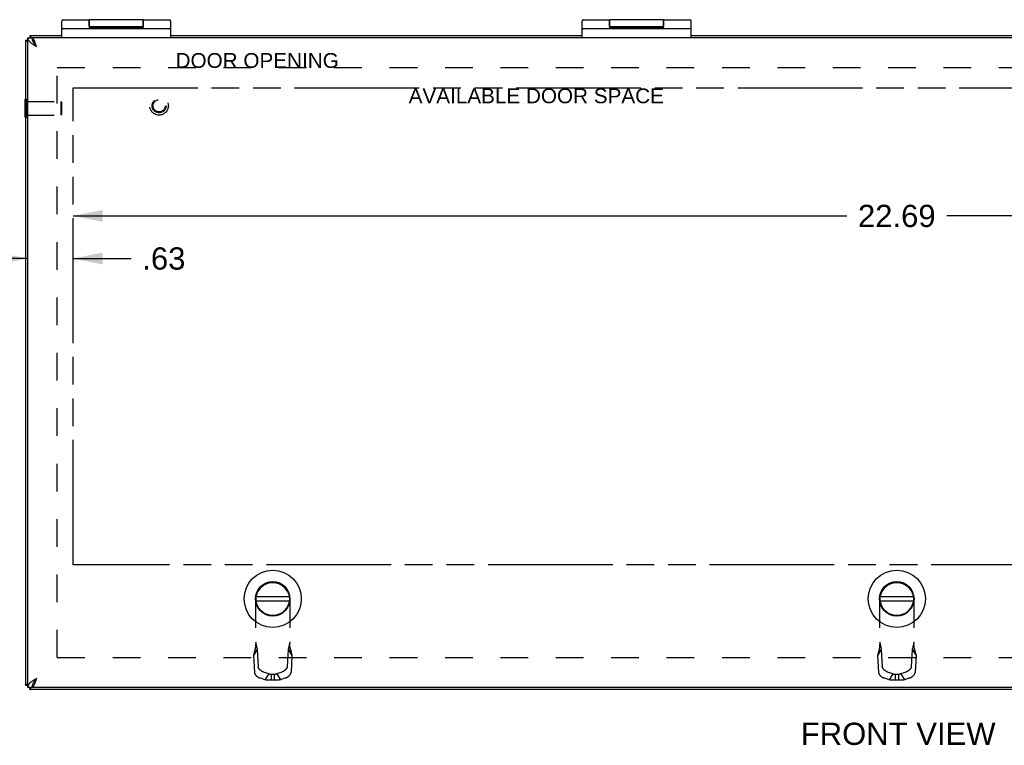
# Model space of a CAD drawing. Header units: inches. Extents: x 0 to 69.4, y 0 to 44.9.
# Tile 3 of 8: x 13.4 to 27, y 19.4 to 29.4. Entities that reach past the tile are written whole.
import ezdxf

# ---------------------------------------------------------------- set-up
doc = ezdxf.new("R2010")
doc.units = ezdxf.units.IN
doc.header["$LTSCALE"] = 3.814439
doc.header["$MEASUREMENT"] = 0
doc.linetypes.add('HIDDEN', pattern=[0.2, 0.1, -0.1])
doc.linetypes.add('PHANTOM', pattern=[0.8, 0.45, -0.05, 0.1, -0.05, 0.1, -0.05])
doc.layers.get('0').update_dxf_attribs({"linetype": 'CONTINUOUS'})
for name, color, linetype in [('02___PRT_ALL_AXES', 7, 'CONTINUOUS'), ('AVAIL_DOOR_SPACE', 7, 'CONTINUOUS'), ('DEFAULT_2', 8, 'HIDDEN'), ('DIMENSIONS', 7, 'CONTINUOUS')]:
    doc.layers.add(name, color=color, linetype=linetype)
doc.styles.get("Standard").update_dxf_attribs({"font": 'arial.ttf'})
doc.dimstyles.new('DIMSTYLE_1', dxfattribs={"dimtxt": 0.305971, "dimasz": 0.407961, "dimexe": 0.09, "dimexo": 0.07, "dimgap": 0.0375, "dimtad": 0, "dimtih": 1, "dimtoh": 1, "dimzin": 4, "dimdsep": 46, "dimtxsty": 'Standard', "dimblk": '_FILLED', "dimblk1": '_FILLED', "dimblk2": '_FILLED', "dimcen": 0.09, "dimazin": 1, "dimtfac": 1, "dimtofl": 0, "dimtmove": 0, "dimatfit": 3, "dimldrblk": '_FILLED', "dimfxl": 1, "dimtolj": 1, "dimtzin": 4, "dimarcsym": 0})

# ---------------------------------------------------------------- blocks, each defined once
blk = doc.blocks.new('_FILLED')
at = {"color": 0, "linetype": 'ByBlock'}
blk.add_solid([(0, 0), (-1, 0.2), (-1, -0.2)], dxfattribs=at)
blk = doc.blocks.new('*D4')
at = {"layer": 'DIMENSIONS', "color": 2, "linetype": 'Continuous'}
for p, q in [((14.126, 26.729), (24.783, 26.729)), ((36.816, 26.729), (26.159, 26.729))]:
    blk.add_line(p, q, dxfattribs=at)
at = {"layer": 'DIMENSIONS', "color": 2, "linetype": 'Continuous', "xscale": 0.4079614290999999, "yscale": 0.4079614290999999, "zscale": 0.4079614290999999, "rotation": 180}
blk.add_blockref('_FILLED', (14.126, 26.729), dxfattribs=at)
at = {"layer": 'DIMENSIONS', "color": 2, "linetype": 'Continuous', "xscale": 0.4079614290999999, "yscale": 0.4079614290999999, "zscale": 0.4079614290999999}
blk.add_blockref('_FILLED', (36.816, 26.729), dxfattribs=at)
at = {"layer": 'DIMENSIONS', "color": 2, "linetype": 'Continuous', "insert": (25.471, 26.882), "char_height": 0.306, "width": 1.06919, "attachment_point": 2, "line_spacing_factor": 0.9}
blk.add_mtext('22.69', dxfattribs=at)
blk = doc.blocks.new('*D5')
at = {"layer": 'DIMENSIONS', "color": 2, "linetype": 'Continuous'}
for p, q in [((13.501, 26.143), (12.685, 26.143)), ((14.126, 26.143), (14.927, 26.143))]:
    blk.add_line(p, q, dxfattribs=at)
at = {"layer": 'DIMENSIONS', "color": 2, "linetype": 'Continuous', "xscale": 0.4079614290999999, "yscale": 0.4079614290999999, "zscale": 0.4079614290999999}
blk.add_blockref('_FILLED', (13.501, 26.143), dxfattribs=at)
at = {"layer": 'DIMENSIONS', "color": 2, "linetype": 'Continuous', "xscale": 0.4079614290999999, "yscale": 0.4079614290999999, "zscale": 0.4079614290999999, "rotation": 180}
blk.add_blockref('_FILLED', (14.126, 26.143), dxfattribs=at)
at = {"layer": 'DIMENSIONS', "color": 2, "linetype": 'Continuous', "insert": (15.08, 26.296), "char_height": 0.306, "width": 0.59374, "attachment_point": 1, "line_spacing_factor": 0.9}
blk.add_mtext('.63', dxfattribs=at)

msp = doc.modelspace()

# ---------------------------------------------------------------- linework, layer by layer
at = {"color": 7, "linetype": 'Continuous'}
for p, q in [((14.346, 29.336), (14.346, 29.43)), ((14.351, 29.337), (14.351, 29.43)), ((15.091, 29.337), (15.091, 29.43)), ((15.096, 29.336), (15.096, 29.43)), ((21.513, 29.336), (21.513, 29.43)), ((21.518, 29.337), (21.518, 29.43)), ((22.258, 29.337), (22.258, 29.43)), ((22.263, 29.336), (22.263, 29.43)), ((13.971, 29.18), (13.971, 29.41)), ((13.991, 29.31), (15.451, 29.31)), ((14.346, 29.337), (15.096, 29.337)), ((15.471, 29.18), (15.471, 29.41)), ((21.138, 29.18), (21.138, 29.41)), ((21.158, 29.31), (22.618, 29.31)), ((21.513, 29.337), (22.263, 29.337)), ((22.638, 29.18), (22.638, 29.41)), ((13.501, 29.18), (13.561, 29.18)), ((13.531, 29.21), (13.531, 29.18)), ((13.566, 29.179), (13.566, 29.149)), ((13.471, 29.15), (13.501, 29.15)), ((13.467, 28.082), (13.467, 28.338)), ((13.467, 28.338), (13.471, 28.338)), ((13.467, 28.082), (13.471, 28.082)), ((16.648, 21.488), (17.104, 21.488)), ((16.648, 21.429), (17.104, 21.429)), ((25.243, 21.488), (25.699, 21.488)), ((25.243, 21.429), (25.699, 21.429)), ((13.471, 20.27), (13.501, 20.27)), ((13.501, 20.24), (13.561, 20.24)), ((13.531, 20.21), (13.531, 20.24)), ((13.566, 20.241), (13.566, 20.272))]:
    msp.add_line(p, q, dxfattribs=at)
at = {"color": 3, "linetype": 'Continuous'}
for p, q in [((13.501, 29.18), (13.501, 20.24)), ((13.971, 29.21), (13.531, 29.21)), ((13.564, 29.156), (13.566, 29.154)), ((13.566, 29.179), (13.566, 29.18)), ((37.376, 29.18), (13.566, 29.18)), ((21.138, 29.21), (15.471, 29.21)), ((28.304, 29.21), (22.638, 29.21)), ((13.471, 29.15), (13.471, 20.27)), ((13.621, 29.06), (13.617, 29.074)), ((37.411, 20.21), (13.531, 20.21)), ((13.566, 20.267), (13.564, 20.265)), ((13.566, 20.241), (13.566, 20.24)), ((13.566, 20.24), (37.376, 20.24))]:
    msp.add_line(p, q, dxfattribs=at)
for points in [[(13.501, 29.18), (13.501, 29.176), (13.502, 29.171), (13.503, 29.167), (13.505, 29.162), (13.506, 29.157), (13.509, 29.153), (13.512, 29.148), (13.515, 29.143), (13.518, 29.139), (13.522, 29.134), (13.527, 29.13), (13.531, 29.125), (13.536, 29.12), (13.541, 29.116), (13.547, 29.111), (13.553, 29.107), (13.559, 29.102), (13.565, 29.097), (13.572, 29.093), (13.578, 29.088), (13.585, 29.083), (13.592, 29.079), (13.599, 29.074), (13.607, 29.07), (13.614, 29.065), (13.621, 29.06)], [(13.531, 29.21), (13.533, 29.21), (13.534, 29.21), (13.536, 29.208), (13.537, 29.207), (13.539, 29.205), (13.54, 29.202), (13.542, 29.199), (13.543, 29.196), (13.545, 29.192), (13.546, 29.188), (13.548, 29.183), (13.549, 29.18)], [(13.617, 29.074), (13.615, 29.08), (13.613, 29.087), (13.61, 29.093), (13.608, 29.099), (13.606, 29.106), (13.604, 29.112), (13.602, 29.118), (13.6, 29.123), (13.598, 29.129), (13.596, 29.134), (13.594, 29.139), (13.591, 29.144), (13.589, 29.149), (13.587, 29.153), (13.585, 29.157), (13.583, 29.161), (13.581, 29.165), (13.579, 29.168), (13.577, 29.171), (13.575, 29.173), (13.572, 29.175), (13.57, 29.177), (13.568, 29.178), (13.566, 29.179)], [(13.471, 29.15), (13.471, 29.149), (13.472, 29.147), (13.473, 29.146), (13.475, 29.144), (13.477, 29.143), (13.479, 29.141), (13.482, 29.14), (13.486, 29.138), (13.489, 29.137), (13.494, 29.135), (13.498, 29.134), (13.501, 29.133)], [(13.621, 20.36), (13.614, 20.356), (13.607, 20.351), (13.599, 20.347), (13.592, 20.342), (13.585, 20.337), (13.579, 20.333), (13.572, 20.328), (13.565, 20.323), (13.559, 20.319), (13.553, 20.314), (13.547, 20.31), (13.542, 20.305), (13.536, 20.3), (13.531, 20.296), (13.527, 20.291), (13.522, 20.287), (13.518, 20.282), (13.515, 20.277), (13.512, 20.273), (13.509, 20.268), (13.506, 20.263), (13.505, 20.259), (13.503, 20.254), (13.502, 20.25), (13.501, 20.245), (13.501, 20.24)], [(13.621, 20.36), (13.617, 20.347), (13.615, 20.341), (13.613, 20.334), (13.61, 20.328), (13.608, 20.321), (13.606, 20.315), (13.604, 20.309), (13.602, 20.303), (13.6, 20.297), (13.598, 20.292), (13.596, 20.286), (13.594, 20.281), (13.591, 20.276), (13.589, 20.272), (13.587, 20.267), (13.585, 20.263), (13.583, 20.26), (13.581, 20.256), (13.579, 20.253), (13.577, 20.25), (13.575, 20.248), (13.572, 20.246), (13.57, 20.244), (13.568, 20.242), (13.566, 20.241)], [(13.471, 20.27), (13.471, 20.272), (13.472, 20.273), (13.473, 20.275), (13.475, 20.277), (13.477, 20.278), (13.479, 20.28), (13.482, 20.281), (13.486, 20.283), (13.489, 20.284), (13.494, 20.286), (13.498, 20.287), (13.501, 20.288)], [(13.531, 20.21), (13.533, 20.211), (13.534, 20.211), (13.536, 20.213), (13.537, 20.214), (13.539, 20.216), (13.54, 20.219), (13.542, 20.222), (13.543, 20.225), (13.545, 20.229), (13.546, 20.233), (13.548, 20.238), (13.549, 20.24)]]:
    msp.add_lwpolyline(points, dxfattribs=at)
at = {"color": 7, "linetype": 'Continuous'}
for points in [[(13.561, 29.18), (13.561, 29.176), (13.562, 29.171), (13.562, 29.167), (13.563, 29.162), (13.564, 29.157), (13.565, 29.153)], [(13.565, 29.153), (13.566, 29.148), (13.568, 29.143), (13.57, 29.139), (13.572, 29.134), (13.574, 29.13), (13.576, 29.125), (13.579, 29.12), (13.581, 29.116), (13.584, 29.111)], [(13.584, 29.111), (13.587, 29.107), (13.59, 29.102), (13.593, 29.097), (13.596, 29.093), (13.6, 29.088), (13.603, 29.083), (13.607, 29.079), (13.61, 29.074), (13.614, 29.07), (13.617, 29.065), (13.621, 29.06)], [(13.621, 29.06), (13.619, 29.064), (13.616, 29.068), (13.614, 29.072), (13.611, 29.076), (13.609, 29.08), (13.606, 29.083), (13.604, 29.087), (13.601, 29.09), (13.599, 29.094), (13.596, 29.097), (13.594, 29.1), (13.591, 29.103), (13.589, 29.105), (13.586, 29.108)], [(13.621, 20.36), (13.619, 20.356), (13.616, 20.353), (13.614, 20.349), (13.611, 20.345), (13.609, 20.341), (13.606, 20.337), (13.604, 20.334), (13.601, 20.33), (13.599, 20.327), (13.596, 20.324), (13.594, 20.321), (13.591, 20.318), (13.589, 20.315), (13.586, 20.313)], [(13.621, 20.36), (13.617, 20.356), (13.614, 20.351), (13.61, 20.347), (13.607, 20.342), (13.603, 20.337), (13.6, 20.333), (13.596, 20.328), (13.593, 20.323), (13.59, 20.319), (13.587, 20.314)], [(13.566, 20.273), (13.565, 20.268), (13.564, 20.263), (13.563, 20.259), (13.562, 20.254), (13.562, 20.25), (13.561, 20.245), (13.561, 20.24)], [(13.587, 20.314), (13.584, 20.31), (13.581, 20.305), (13.579, 20.3), (13.576, 20.296), (13.574, 20.291), (13.572, 20.287), (13.57, 20.282), (13.568, 20.277), (13.566, 20.273)]]:
    msp.add_lwpolyline(points, dxfattribs=at)
for centre, radius in [((16.876, 21.458), 0.394), ((25.471, 21.458), 0.394), ((16.876, 21.458), 0.237), ((16.876, 21.458), 0.23), ((25.471, 21.458), 0.237), ((25.471, 21.458), 0.23)]:
    msp.add_circle(centre, radius, dxfattribs=at)
for centre, start, end in [((13.991, 29.41), 90, 180), ((15.451, 29.41), 0, 90), ((21.158, 29.41), 90, 180), ((22.618, 29.41), 0, 90), ((13.991, 29.29), 90, 180), ((15.451, 29.29), 0, 90), ((21.158, 29.29), 90, 180), ((22.618, 29.29), 0, 90)]:
    msp.add_arc(centre, 0.02, start, end, dxfattribs=at)
at = {"layer": '02___PRT_ALL_AXES', "color": 7, "linetype": 'Continuous'}
for p, q in [((13.991, 29.43), (14.346, 29.43)), ((15.091, 29.43), (14.351, 29.43)), ((15.096, 29.43), (15.451, 29.43)), ((21.158, 29.43), (21.513, 29.43)), ((22.258, 29.43), (21.518, 29.43)), ((22.263, 29.43), (22.618, 29.43)), ((14.351, 29.351), (14.346, 29.351)), ((14.348, 29.31), (14.348, 29.32)), ((14.348, 29.32), (15.097, 29.32)), ((14.596, 29.31), (14.596, 29.32)), ((14.611, 29.31), (14.611, 29.32)), ((14.846, 29.31), (14.846, 29.32)), ((14.994, 29.31), (14.994, 29.32)), ((15.096, 29.351), (15.091, 29.351)), ((15.092, 29.31), (15.092, 29.32)), ((15.097, 29.31), (15.097, 29.32)), ((21.518, 29.351), (21.513, 29.351)), ((21.515, 29.31), (21.515, 29.32)), ((21.515, 29.32), (22.264, 29.32)), ((21.763, 29.31), (21.763, 29.32)), ((21.777, 29.31), (21.777, 29.32)), ((22.012, 29.31), (22.012, 29.32)), ((22.16, 29.31), (22.16, 29.32)), ((22.263, 29.351), (22.258, 29.351)), ((22.258, 29.31), (22.258, 29.32)), ((22.264, 29.31), (22.264, 29.32))]:
    msp.add_line(p, q, dxfattribs=at)
at = {"layer": 'AVAIL_DOOR_SPACE', "color": 4, "linetype": 'PHANTOM'}
for p, q in [((14.126, 21.928), (14.126, 28.493)), ((14.126, 28.493), (36.816, 28.493)), ((36.816, 21.928), (14.126, 21.928))]:
    msp.add_line(p, q, dxfattribs=at)
at = {"layer": 'DEFAULT_2', "color": 8, "linetype": 'HIDDEN'}
for p, q in [((13.909, 20.648), (13.909, 28.773)), ((13.909, 28.773), (37.033, 28.773)), ((13.471, 28.338), (13.485, 28.338)), ((13.485, 28.082), (13.485, 28.338)), ((13.485, 28.304), (13.957, 28.304)), ((13.957, 28.304), (13.957, 28.116)), ((13.967, 28.294), (13.957, 28.304)), ((13.967, 28.294), (13.967, 28.126)), ((13.471, 28.082), (13.485, 28.082)), ((13.485, 28.116), (13.957, 28.116)), ((13.967, 28.126), (13.957, 28.116)), ((16.876, 21.678), (16.876, 21.678)), ((25.471, 21.678), (25.471, 21.678)), ((16.64, 21.442), (16.64, 20.789)), ((17.112, 21.442), (17.112, 20.789)), ((25.235, 21.442), (25.235, 20.789)), ((25.707, 21.442), (25.707, 20.789)), ((16.663, 20.759), (16.611, 20.677)), ((16.631, 20.754), (16.627, 20.742)), ((16.663, 20.759), (16.676, 20.526)), ((17.089, 20.759), (17.076, 20.526)), ((17.089, 20.759), (17.141, 20.677)), ((25.258, 20.759), (25.206, 20.677)), ((25.226, 20.754), (25.222, 20.742)), ((25.258, 20.759), (25.271, 20.526)), ((25.684, 20.759), (25.671, 20.526)), ((25.684, 20.759), (25.736, 20.677)), ((13.909, 20.648), (37.033, 20.648)), ((16.611, 20.677), (16.624, 20.445)), ((16.627, 20.742), (16.624, 20.73)), ((17.141, 20.677), (17.128, 20.445)), ((25.206, 20.677), (25.219, 20.445)), ((25.222, 20.742), (25.219, 20.73)), ((25.736, 20.677), (25.723, 20.445)), ((16.769, 20.344), (16.698, 20.369)), ((16.821, 20.426), (16.75, 20.45)), ((16.821, 20.426), (16.769, 20.344)), ((16.854, 20.415), (16.854, 20.339)), ((16.898, 20.415), (16.854, 20.415)), ((16.898, 20.415), (16.898, 20.339)), ((17.002, 20.45), (16.931, 20.426)), ((16.931, 20.426), (16.983, 20.344)), ((17.054, 20.369), (16.983, 20.344)), ((25.364, 20.344), (25.293, 20.369)), ((25.416, 20.426), (25.345, 20.45)), ((25.416, 20.426), (25.364, 20.344)), ((25.493, 20.415), (25.449, 20.415)), ((25.449, 20.415), (25.449, 20.339)), ((25.493, 20.415), (25.493, 20.339)), ((25.597, 20.45), (25.526, 20.426)), ((25.526, 20.426), (25.578, 20.344)), ((25.649, 20.369), (25.578, 20.344)), ((16.898, 20.339), (16.854, 20.339)), ((25.493, 20.339), (25.449, 20.339))]:
    msp.add_line(p, q, dxfattribs=at)
for points in [[(16.64, 20.834), (16.64, 20.828), (16.64, 20.821), (16.639, 20.815), (16.639, 20.808), (16.638, 20.801), (16.638, 20.794), (16.637, 20.788), (16.636, 20.781), (16.635, 20.774), (16.633, 20.768), (16.632, 20.761), (16.631, 20.754), (16.629, 20.748), (16.627, 20.742)], [(16.64, 20.789), (16.638, 20.78), (16.635, 20.772), (16.633, 20.763), (16.631, 20.754)], [(16.64, 20.865), (16.643, 20.851), (16.645, 20.838), (16.648, 20.824), (16.651, 20.811), (16.654, 20.798), (16.657, 20.784), (16.66, 20.772), (16.663, 20.759)], [(17.112, 20.865), (17.11, 20.851), (17.107, 20.838), (17.104, 20.824), (17.101, 20.811), (17.098, 20.798), (17.095, 20.784), (17.092, 20.772), (17.089, 20.759)], [(17.125, 20.742), (17.123, 20.748), (17.122, 20.754), (17.12, 20.761), (17.119, 20.768), (17.118, 20.774), (17.116, 20.781), (17.115, 20.788), (17.115, 20.794), (17.114, 20.801), (17.113, 20.808), (17.113, 20.815), (17.113, 20.821), (17.112, 20.828), (17.112, 20.834)], [(17.112, 20.789), (17.115, 20.78), (17.117, 20.772), (17.119, 20.763), (17.121, 20.754), (17.128, 20.73)], [(25.235, 20.834), (25.235, 20.828), (25.235, 20.821), (25.234, 20.815), (25.234, 20.808), (25.233, 20.801), (25.233, 20.794), (25.232, 20.788), (25.231, 20.781), (25.23, 20.774), (25.228, 20.768), (25.227, 20.761), (25.226, 20.754), (25.224, 20.748), (25.222, 20.742)], [(25.235, 20.789), (25.233, 20.78), (25.23, 20.772), (25.228, 20.763), (25.226, 20.754)], [(25.235, 20.865), (25.238, 20.851), (25.24, 20.838), (25.243, 20.824), (25.246, 20.811), (25.249, 20.798), (25.252, 20.784), (25.255, 20.772), (25.258, 20.759)], [(25.707, 20.865), (25.705, 20.851), (25.702, 20.838), (25.699, 20.824), (25.696, 20.811), (25.693, 20.798), (25.69, 20.784), (25.687, 20.772), (25.684, 20.759)], [(25.72, 20.742), (25.718, 20.748), (25.717, 20.754), (25.715, 20.761), (25.714, 20.768), (25.713, 20.774), (25.711, 20.781), (25.71, 20.788), (25.71, 20.794), (25.709, 20.801), (25.708, 20.808), (25.708, 20.815), (25.708, 20.821), (25.707, 20.828), (25.707, 20.834)], [(25.707, 20.789), (25.71, 20.78), (25.712, 20.772), (25.714, 20.763), (25.716, 20.754), (25.723, 20.73)], [(16.624, 20.73), (16.622, 20.722), (16.62, 20.714), (16.618, 20.706), (16.616, 20.699), (16.615, 20.691), (16.613, 20.684), (16.611, 20.677)], [(17.128, 20.73), (17.13, 20.722), (17.132, 20.714), (17.134, 20.706), (17.136, 20.699), (17.138, 20.691), (17.139, 20.684), (17.141, 20.677)], [(25.219, 20.73), (25.217, 20.722), (25.215, 20.714), (25.213, 20.706), (25.211, 20.699), (25.21, 20.691), (25.208, 20.684), (25.206, 20.677)], [(25.723, 20.73), (25.725, 20.722), (25.727, 20.714), (25.729, 20.706), (25.731, 20.699), (25.733, 20.691), (25.734, 20.684), (25.736, 20.677)], [(16.75, 20.45), (16.747, 20.451), (16.745, 20.452), (16.743, 20.453), (16.741, 20.454), (16.739, 20.455), (16.736, 20.456), (16.734, 20.457), (16.732, 20.458), (16.73, 20.459), (16.728, 20.46), (16.726, 20.462), (16.723, 20.463), (16.721, 20.464), (16.719, 20.466), (16.717, 20.467), (16.715, 20.468), (16.713, 20.47), (16.711, 20.471), (16.709, 20.473), (16.708, 20.474), (16.706, 20.476), (16.704, 20.478), (16.702, 20.479), (16.7, 20.481), (16.699, 20.483), (16.697, 20.484), (16.696, 20.486), (16.694, 20.488), (16.693, 20.489), (16.691, 20.491), (16.69, 20.493), (16.689, 20.495), (16.687, 20.496), (16.686, 20.498), (16.685, 20.5), (16.684, 20.502), (16.683, 20.504), (16.682, 20.505), (16.681, 20.507), (16.68, 20.509), (16.68, 20.511), (16.679, 20.512), (16.678, 20.514), (16.678, 20.516), (16.677, 20.518), (16.677, 20.519), (16.677, 20.521), (16.676, 20.523), (16.676, 20.524), (16.676, 20.526)], [(17.076, 20.526), (17.076, 20.524), (17.076, 20.523), (17.076, 20.521), (17.075, 20.519), (17.075, 20.518), (17.074, 20.516), (17.074, 20.514), (17.073, 20.512), (17.072, 20.511), (17.072, 20.509), (17.071, 20.507), (17.07, 20.505), (17.069, 20.504), (17.068, 20.502), (17.067, 20.5), (17.066, 20.498), (17.065, 20.496), (17.064, 20.495), (17.062, 20.493), (17.061, 20.491), (17.059, 20.489), (17.058, 20.488), (17.056, 20.486), (17.055, 20.484), (17.053, 20.483), (17.052, 20.481), (17.05, 20.479), (17.048, 20.478), (17.046, 20.476), (17.045, 20.474), (17.043, 20.473), (17.041, 20.471), (17.039, 20.47), (17.037, 20.468), (17.035, 20.467), (17.033, 20.466), (17.031, 20.464), (17.029, 20.463), (17.027, 20.462), (17.024, 20.46), (17.022, 20.459), (17.02, 20.458), (17.018, 20.457), (17.016, 20.456), (17.014, 20.455), (17.011, 20.454), (17.009, 20.453), (17.007, 20.452), (17.005, 20.451), (17.002, 20.45)], [(25.345, 20.45), (25.342, 20.451), (25.34, 20.452), (25.338, 20.453), (25.336, 20.454), (25.334, 20.455), (25.331, 20.456), (25.329, 20.457), (25.327, 20.458), (25.325, 20.459), (25.323, 20.46), (25.321, 20.462), (25.318, 20.463), (25.316, 20.464), (25.314, 20.466), (25.312, 20.467), (25.31, 20.468), (25.308, 20.47), (25.306, 20.471), (25.304, 20.473), (25.303, 20.474), (25.301, 20.476), (25.299, 20.478), (25.297, 20.479), (25.295, 20.481), (25.294, 20.483), (25.292, 20.484), (25.291, 20.486), (25.289, 20.488), (25.288, 20.489), (25.286, 20.491), (25.285, 20.493), (25.284, 20.495), (25.282, 20.496), (25.281, 20.498), (25.28, 20.5), (25.279, 20.502), (25.278, 20.504), (25.277, 20.505), (25.276, 20.507), (25.275, 20.509), (25.275, 20.511), (25.274, 20.512), (25.273, 20.514), (25.273, 20.516), (25.272, 20.518), (25.272, 20.519), (25.272, 20.521), (25.271, 20.523), (25.271, 20.524), (25.271, 20.526)], [(25.671, 20.526), (25.671, 20.524), (25.671, 20.523), (25.671, 20.521), (25.67, 20.519), (25.67, 20.518), (25.669, 20.516), (25.669, 20.514), (25.668, 20.512), (25.667, 20.511), (25.667, 20.509), (25.666, 20.507), (25.665, 20.505), (25.664, 20.504), (25.663, 20.502), (25.662, 20.5), (25.661, 20.498), (25.66, 20.496), (25.659, 20.495), (25.657, 20.493), (25.656, 20.491), (25.654, 20.489), (25.653, 20.488), (25.651, 20.486), (25.65, 20.484), (25.648, 20.483), (25.647, 20.481), (25.645, 20.479), (25.643, 20.478), (25.641, 20.476), (25.64, 20.474), (25.638, 20.473), (25.636, 20.471), (25.634, 20.47), (25.632, 20.468), (25.63, 20.467), (25.628, 20.466), (25.626, 20.464), (25.624, 20.463), (25.622, 20.462), (25.619, 20.46), (25.617, 20.459), (25.615, 20.458), (25.613, 20.457), (25.611, 20.456), (25.609, 20.455), (25.606, 20.454), (25.604, 20.453), (25.602, 20.452), (25.6, 20.451), (25.597, 20.45)], [(16.624, 20.445), (16.624, 20.443), (16.625, 20.441), (16.625, 20.44), (16.625, 20.438), (16.626, 20.436), (16.626, 20.434), (16.627, 20.433), (16.627, 20.431), (16.628, 20.429), (16.629, 20.427), (16.629, 20.426), (16.63, 20.424), (16.631, 20.422), (16.632, 20.42), (16.633, 20.419), (16.634, 20.417), (16.636, 20.415), (16.637, 20.413), (16.638, 20.411), (16.64, 20.41), (16.641, 20.408), (16.642, 20.406), (16.644, 20.404), (16.645, 20.403), (16.647, 20.401), (16.649, 20.399), (16.65, 20.398), (16.652, 20.396), (16.654, 20.394), (16.656, 20.393), (16.658, 20.391), (16.66, 20.39), (16.662, 20.388), (16.664, 20.387), (16.666, 20.385), (16.668, 20.384), (16.67, 20.383), (16.672, 20.381), (16.674, 20.38), (16.676, 20.379), (16.678, 20.378), (16.68, 20.376), (16.682, 20.375), (16.685, 20.374), (16.687, 20.373), (16.689, 20.372), (16.691, 20.371), (16.693, 20.37), (16.696, 20.369), (16.698, 20.369)], [(16.854, 20.339), (16.849, 20.338), (16.844, 20.338), (16.839, 20.338), (16.834, 20.338), (16.83, 20.337), (16.825, 20.337), (16.82, 20.337), (16.815, 20.338), (16.811, 20.338), (16.806, 20.338), (16.801, 20.339), (16.796, 20.339), (16.792, 20.34), (16.787, 20.34), (16.783, 20.341), (16.778, 20.342), (16.774, 20.343), (16.769, 20.344)], [(16.854, 20.415), (16.852, 20.415), (16.849, 20.416), (16.847, 20.416), (16.844, 20.417), (16.842, 20.417), (16.84, 20.418), (16.837, 20.419), (16.835, 20.42), (16.832, 20.421), (16.83, 20.421), (16.828, 20.422), (16.826, 20.423), (16.823, 20.424), (16.821, 20.426)], [(16.931, 20.426), (16.929, 20.424), (16.927, 20.423), (16.924, 20.422), (16.922, 20.421), (16.92, 20.421), (16.917, 20.42), (16.915, 20.419), (16.913, 20.418), (16.91, 20.417), (16.908, 20.417), (16.905, 20.416), (16.903, 20.416), (16.901, 20.415), (16.898, 20.415)], [(16.983, 20.344), (16.979, 20.343), (16.975, 20.342), (16.971, 20.341), (16.967, 20.341), (16.963, 20.34), (16.958, 20.339), (16.954, 20.339), (16.95, 20.338), (16.946, 20.338), (16.942, 20.338), (16.937, 20.338), (16.933, 20.337), (16.929, 20.337), (16.924, 20.337), (16.92, 20.337), (16.916, 20.338), (16.911, 20.338), (16.907, 20.338), (16.903, 20.338), (16.898, 20.339)], [(17.054, 20.369), (17.056, 20.369), (17.059, 20.37), (17.061, 20.371), (17.063, 20.372), (17.065, 20.373), (17.068, 20.374), (17.07, 20.375), (17.072, 20.376), (17.074, 20.378), (17.076, 20.379), (17.078, 20.38), (17.08, 20.381), (17.083, 20.383), (17.085, 20.384), (17.087, 20.385), (17.089, 20.387), (17.091, 20.388), (17.093, 20.39), (17.094, 20.391), (17.096, 20.393), (17.098, 20.394), (17.1, 20.396), (17.102, 20.398), (17.103, 20.399), (17.105, 20.401), (17.107, 20.403), (17.108, 20.404), (17.11, 20.406), (17.111, 20.408), (17.113, 20.41), (17.114, 20.411), (17.115, 20.413), (17.116, 20.415), (17.118, 20.417), (17.119, 20.419), (17.12, 20.42), (17.121, 20.422), (17.122, 20.424), (17.123, 20.426), (17.123, 20.427), (17.124, 20.429), (17.125, 20.431), (17.125, 20.433), (17.126, 20.434), (17.126, 20.436), (17.127, 20.438), (17.127, 20.44), (17.127, 20.441), (17.128, 20.443), (17.128, 20.445)], [(25.219, 20.445), (25.219, 20.443), (25.22, 20.441), (25.22, 20.44), (25.22, 20.438), (25.221, 20.436), (25.221, 20.434), (25.222, 20.433), (25.222, 20.431), (25.223, 20.429), (25.224, 20.427), (25.224, 20.426), (25.225, 20.424), (25.226, 20.422), (25.227, 20.42), (25.228, 20.419), (25.229, 20.417), (25.231, 20.415), (25.232, 20.413), (25.233, 20.411), (25.235, 20.41), (25.236, 20.408), (25.237, 20.406), (25.239, 20.404), (25.24, 20.403), (25.242, 20.401), (25.244, 20.399), (25.245, 20.398), (25.247, 20.396), (25.249, 20.394), (25.251, 20.393), (25.253, 20.391), (25.255, 20.39), (25.257, 20.388), (25.259, 20.387), (25.261, 20.385), (25.263, 20.384), (25.265, 20.383), (25.267, 20.381), (25.269, 20.38), (25.271, 20.379), (25.273, 20.378), (25.275, 20.376), (25.277, 20.375), (25.28, 20.374), (25.282, 20.373), (25.284, 20.372), (25.286, 20.371), (25.288, 20.37), (25.291, 20.369), (25.293, 20.369)], [(25.449, 20.339), (25.444, 20.338), (25.439, 20.338), (25.434, 20.338), (25.429, 20.338), (25.425, 20.337), (25.42, 20.337), (25.415, 20.337), (25.41, 20.338), (25.406, 20.338), (25.401, 20.338), (25.396, 20.339), (25.391, 20.339), (25.387, 20.34), (25.382, 20.34), (25.378, 20.341), (25.373, 20.342), (25.369, 20.343), (25.364, 20.344)], [(25.449, 20.415), (25.447, 20.415), (25.444, 20.416), (25.442, 20.416), (25.439, 20.417), (25.437, 20.417), (25.435, 20.418), (25.432, 20.419), (25.43, 20.42), (25.427, 20.421), (25.425, 20.421), (25.423, 20.422), (25.421, 20.423), (25.418, 20.424), (25.416, 20.426)], [(25.526, 20.426), (25.524, 20.424), (25.522, 20.423), (25.519, 20.422), (25.517, 20.421), (25.515, 20.421), (25.512, 20.42), (25.51, 20.419), (25.508, 20.418), (25.505, 20.417), (25.503, 20.417), (25.5, 20.416), (25.498, 20.416), (25.496, 20.415), (25.493, 20.415)], [(25.578, 20.344), (25.574, 20.343), (25.57, 20.342), (25.566, 20.341), (25.562, 20.341), (25.558, 20.34), (25.553, 20.339), (25.549, 20.339), (25.545, 20.338), (25.541, 20.338), (25.537, 20.338), (25.532, 20.338), (25.528, 20.337), (25.524, 20.337), (25.519, 20.337), (25.515, 20.337), (25.511, 20.338), (25.506, 20.338), (25.502, 20.338), (25.498, 20.338), (25.493, 20.339)], [(25.649, 20.369), (25.651, 20.369), (25.654, 20.37), (25.656, 20.371), (25.658, 20.372), (25.66, 20.373), (25.663, 20.374), (25.665, 20.375), (25.667, 20.376), (25.669, 20.378), (25.671, 20.379), (25.673, 20.38), (25.675, 20.381), (25.678, 20.383), (25.68, 20.384), (25.682, 20.385), (25.684, 20.387), (25.686, 20.388), (25.688, 20.39), (25.689, 20.391), (25.691, 20.393), (25.693, 20.394), (25.695, 20.396), (25.697, 20.398), (25.698, 20.399), (25.7, 20.401), (25.702, 20.403), (25.703, 20.404), (25.705, 20.406), (25.706, 20.408), (25.708, 20.41), (25.709, 20.411), (25.71, 20.413), (25.711, 20.415), (25.713, 20.417), (25.714, 20.419), (25.715, 20.42), (25.716, 20.422), (25.717, 20.424), (25.718, 20.426), (25.718, 20.427), (25.719, 20.429), (25.72, 20.431), (25.72, 20.433), (25.721, 20.434), (25.721, 20.436), (25.722, 20.438), (25.722, 20.44), (25.722, 20.441), (25.723, 20.443), (25.723, 20.445)]]:
    msp.add_lwpolyline(points, dxfattribs=at)
for radius in [0.128, 0.0965, 0.094, 0.084]:
    msp.add_circle((15.311, 28.245), radius, dxfattribs=at)
for centre, start, end in [((16.876, 21.442), 90, 180), ((16.876, 21.442), 0, 90), ((25.471, 21.442), 90, 180), ((25.471, 21.442), 0, 90)]:
    msp.add_arc(centre, 0.236, start, end, dxfattribs=at)

# ---------------------------------------------------------------- texts
at = {"layer": 'DIMENSIONS', "color": 2, "linetype": 'Continuous', "attachment_point": 2, "line_spacing_factor": 0.9}
for s, insert, char_height, width in [('DOOR OPENING', (16.662, 28.971), 0.20398, 2.24455), ('AVAILABLE DOOR SPACE', (20.506, 28.484), 0.20398, 3.50862), ('FRONT VIEW', (25.49, 19.753), 0.306, 2.67753)]:
    msp.add_mtext(s, dxfattribs=dict(at, insert=insert, char_height=char_height, width=width))

# ---------------------------------------------------------------- dimensions: what is measured, and where the dimension line sits
at = {"layer": 'DIMENSIONS', "color": 2, "linetype": 'Continuous'}
for base, p1, p2, picture, middle in [((14.126, 26.729), (36.816, 21.928), (14.126, 21.928), '*D4', (25.467, 26.728)), ((13.501062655, 26.143056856), (14.126062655, 21.927854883), (13.501062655, 20.240354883), '*D5', (15.385374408, 26.141349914))]:
    dim = msp.add_linear_dim(base=base, p1=p1, p2=p2, angle=180, dimstyle='DIMSTYLE_1', dxfattribs=at)
    dim.commit()
    dim.dimension.update_dxf_attribs({"geometry": picture, "text_midpoint": middle, "dimtype": 160})

doc.saveas('drawing.dxf')
